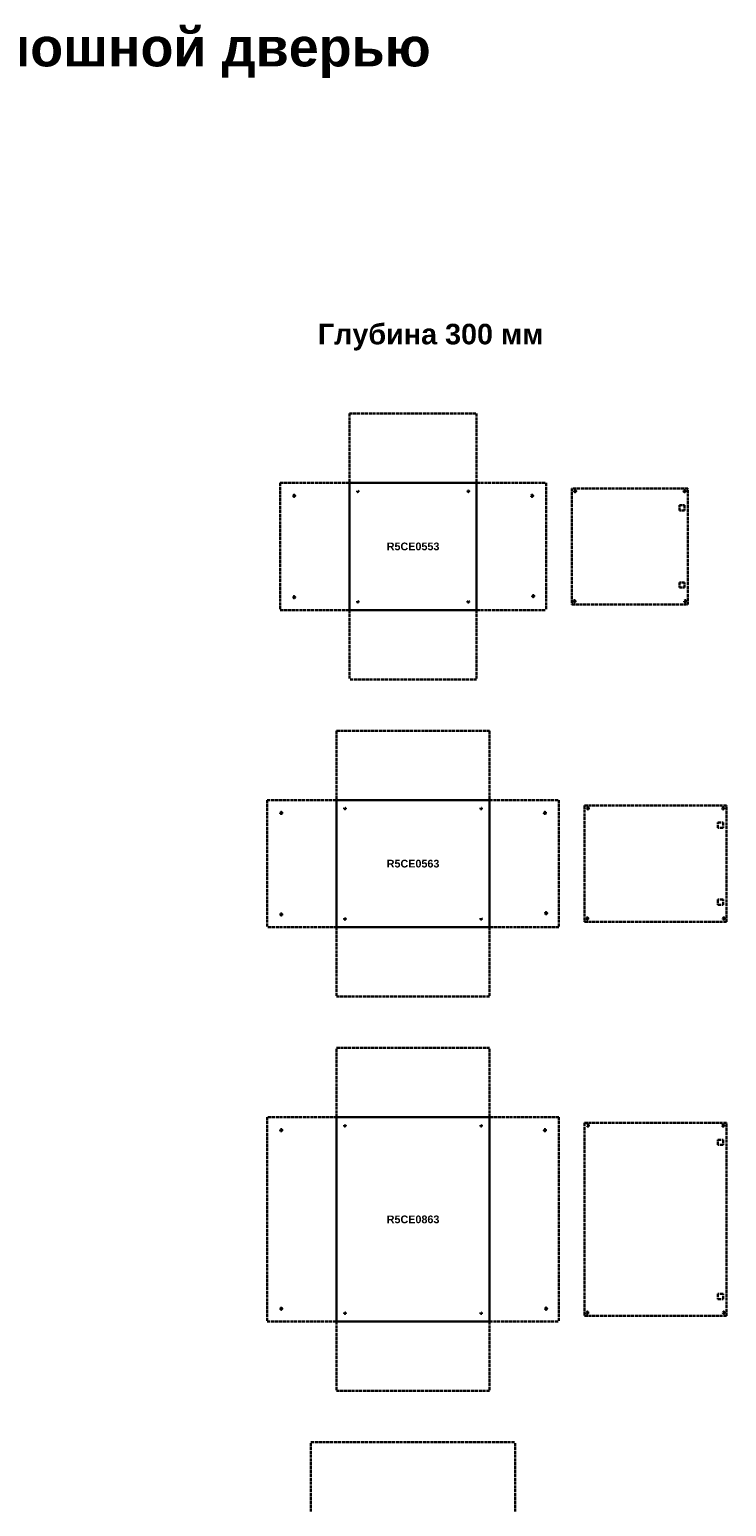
# Model space of a CAD drawing. Header units: millimetres. Extents: x 2560 to 26841, y -1711 to 16734.
# Tile 7 of 10: x 8849 to 11561, y 10984 to 16734. Entities that reach past the tile are written whole.
import ezdxf

# ---------------------------------------------------------------- set-up
doc = ezdxf.new("R2010")
doc.units = ezdxf.units.MM
doc.linetypes.add('ACAD_ISO02W100', pattern=[15, 12, -3])
doc.styles.get("Standard").update_dxf_attribs({"font": 'arial.ttf'})

# ---------------------------------------------------------------- blocks, each defined once
blk = doc.blocks.new('A$C11C00261')
at = {"linetype": 'ACAD_ISO02W100', "lineweight": 30}
for p, q in [((0, 20.4), (20.4, 20.4)), ((0, 0), (0, 20.4)), ((20.4, 0), (0, 0)), ((20.4, 20.4), (20.4, 0))]:
    blk.add_line(p, q, dxfattribs=at)

msp = doc.modelspace()

# ---------------------------------------------------------------- linework, layer by layer
at = {"linetype": 'ACAD_ISO02W100', "lineweight": 30}
for p, q in [((10093.8, 15238.9), (10588.8, 15238.9)), ((10093.8, 15238.9), (10093.8, 14968.9)), ((10588.8, 15238.9), (10588.8, 14968.9)), ((9823.8, 14968.9), (9823.8, 14473.9)), ((9823.8, 14968.9), (10093.8, 14968.9)), ((10588.8, 14968.9), (10858.8, 14968.9)), ((10858.8, 14968.9), (10858.8, 14473.9)), ((11410.8, 14947.4), (10958.8, 14947.4)), ((10958.8, 14947.4), (10958.8, 14495.4)), ((11410.8, 14495.4), (11410.8, 14947.4)), ((10958.8, 14495.4), (11410.8, 14495.4)), ((9823.8, 14473.9), (10093.8, 14473.9)), ((10093.8, 14473.9), (10093.8, 14203.9)), ((10588.8, 14473.9), (10588.8, 14203.9)), ((10588.8, 14473.9), (10858.8, 14473.9)), ((10588.8, 14203.9), (10093.8, 14203.9)), ((10043.8, 14003.9), (10043.8, 13733.9)), ((10043.8, 14003.9), (10638.8, 14003.9)), ((10638.8, 14003.9), (10638.8, 13733.9)), ((9773.8, 13733.9), (9773.8, 13238.9)), ((9773.8, 13733.9), (10043.8, 13733.9)), ((10638.8, 13733.9), (10908.8, 13733.9)), ((10908.8, 13733.9), (10908.8, 13238.9)), ((11560.8, 13712.4), (11008.8, 13712.4)), ((11008.8, 13712.4), (11008.8, 13260.4)), ((11560.8, 13260.4), (11560.8, 13712.4)), ((10043.8, 13238.9), (9773.8, 13238.9)), ((10043.8, 13238.9), (10043.8, 12968.9)), ((10638.8, 13238.9), (10638.8, 12968.9)), ((10908.8, 13238.9), (10638.8, 13238.9)), ((11008.8, 13260.4), (11560.8, 13260.4)), ((10638.8, 12968.9), (10043.8, 12968.9)), ((10043.8, 12768.9), (10638.8, 12768.9)), ((10043.8, 12498.9), (10043.8, 12768.9)), ((10638.8, 12498.9), (10638.8, 12768.9)), ((9773.8, 12498.9), (9773.8, 11703.9)), ((10043.8, 12498.9), (9773.8, 12498.9)), ((10908.8, 12498.9), (10638.8, 12498.9)), ((10908.8, 12498.9), (10908.8, 11703.9)), ((11560.8, 12477.4), (11008.8, 12477.4)), ((11008.8, 12477.4), (11008.8, 11725.4)), ((11560.8, 11725.4), (11560.8, 12477.4)), ((9773.8, 11703.9), (10043.8, 11703.9)), ((10043.8, 11703.9), (10043.8, 11433.9)), ((10638.8, 11703.9), (10908.8, 11703.9)), ((10638.8, 11703.9), (10638.8, 11433.9)), ((11008.8, 11725.4), (11560.8, 11725.4)), ((10638.8, 11433.9), (10043.8, 11433.9)), ((9943.8, 11233.9), (10738.8, 11233.9)), ((9943.8, 10963.9), (9943.8, 11233.9)), ((10738.8, 10963.9), (10738.8, 11233.9))]:
    msp.add_line(p, q, dxfattribs=at)
at = {"lineweight": 30}
for p, q in [((10093.8, 14968.9), (10588.8, 14968.9)), ((10093.8, 14968.9), (10093.8, 14473.9)), ((10588.8, 14968.9), (10588.8, 14473.9)), ((10093.8, 14473.9), (10588.8, 14473.9)), ((10043.8, 13733.9), (10638.8, 13733.9)), ((10043.8, 13733.9), (10043.8, 13238.9)), ((10638.8, 13733.9), (10638.8, 13238.9)), ((10043.8, 13238.9), (10638.8, 13238.9)), ((10043.8, 12498.9), (10638.8, 12498.9)), ((10043.8, 12498.9), (10043.8, 11703.9)), ((10638.8, 12498.9), (10638.8, 11703.9)), ((10043.8, 11703.9), (10638.8, 11703.9))]:
    msp.add_line(p, q, dxfattribs=at)
at = {"linetype": 'ACAD_ISO02W100', "lineweight": 30}
for centre, radius in [((9878.3, 14918.9), 4), ((10126.3, 14936.4), 3), ((10556.3, 14936.4), 3), ((10804.3, 14918.9), 4), ((10971.8, 14936.9), 4), ((11397.8, 14936.9), 4), ((9878.3, 14523.9), 4), ((10126.3, 14506.4), 3), ((10556.3, 14506.4), 3), ((10808.8, 14528.4), 4), ((10969.3, 14508.4), 4), ((11400.3, 14508.4), 4), ((9828.3, 13683.9), 4), ((10076.3, 13701.4), 3), ((10606.3, 13701.4), 3), ((10854.3, 13683.9), 4), ((11021.8, 13701.9), 4), ((11547.8, 13701.9), 4), ((9828.3, 13288.9), 4), ((10858.8, 13293.4), 4), ((10076.3, 13271.4), 3), ((10606.3, 13271.4), 3), ((11019.3, 13273.4), 4), ((11550.3, 13273.4), 4), ((9828.3, 12448.9), 4), ((10076.3, 12466.4), 3), ((10606.3, 12466.4), 3), ((10854.3, 12448.9), 4), ((11021.8, 12466.9), 4), ((11547.8, 12466.9), 4), ((9828.3, 11753.9), 4), ((10076.3, 11736.4), 3), ((10606.3, 11736.4), 3), ((10858.8, 11753.9), 4), ((11019.3, 11738.4), 4), ((11550.3, 11738.4), 4)]:
    msp.add_circle(centre, radius, dxfattribs=at)

# ---------------------------------------------------------------- block references
for p in [(11377.5, 14861.2), (11527.5, 13626.2), (11527.5, 12391.2)]:
    msp.add_blockref('A$C11C00261', p, dxfattribs=at)
at = {"linetype": 'ACAD_ISO02W100', "lineweight": 30, "xscale": -1, "rotation": 180}
for p in [(11377.5, 14581.6), (11527.5, 13346.6), (11527.5, 11811.6)]:
    msp.add_blockref('A$C11C00261', p, dxfattribs=at)

# ---------------------------------------------------------------- texts
at = {"attachment_point": 5}
for s, width, insert, char_height in [('{\\fArial|b1|i0|c204|p34;Навесные шкафы CE со сплошной дверью}', 4820.597, (8153.5, 16642.8), 150), ('{\\fArial|b1|i0|c204|p34;Глубина 300 мм}', 889.283, (10409.9, 15536.3), 80)]:
    msp.add_mtext_dynamic_manual_height_columns(s, width=width, gutter_width=12.5, heights=[0], dxfattribs=dict(at, insert=insert, char_height=char_height))
at = {"linetype": 'ACAD_ISO02W100', "char_height": 30, "attachment_point": 5}
for s, insert in [('{\\f@Arial Unicode MS|b1|i0|c204|p34;R5\\f@Arial Unicode MS|b1|i0|c0|p34;CE\\f@Arial Unicode MS|b1|i0|c204|p34;0553}', (10341.3, 14721.4)), ('{\\f@Arial Unicode MS|b1|i0|c204|p34;R5\\f@Arial Unicode MS|b1|i0|c0|p34;CE\\f@Arial Unicode MS|b1|i0|c204|p34;0563}', (10341.3, 13486.4)), ('{\\f@Arial Unicode MS|b1|i0|c204|p34;R5\\f@Arial Unicode MS|b1|i0|c0|p34;CE\\f@Arial Unicode MS|b1|i0|c204|p34;0863}', (10341.3, 12101.4))]:
    msp.add_mtext_dynamic_manual_height_columns(s, width=205.915, gutter_width=12.5, heights=[0], dxfattribs=dict(at, insert=insert))

doc.saveas('drawing.dxf')
